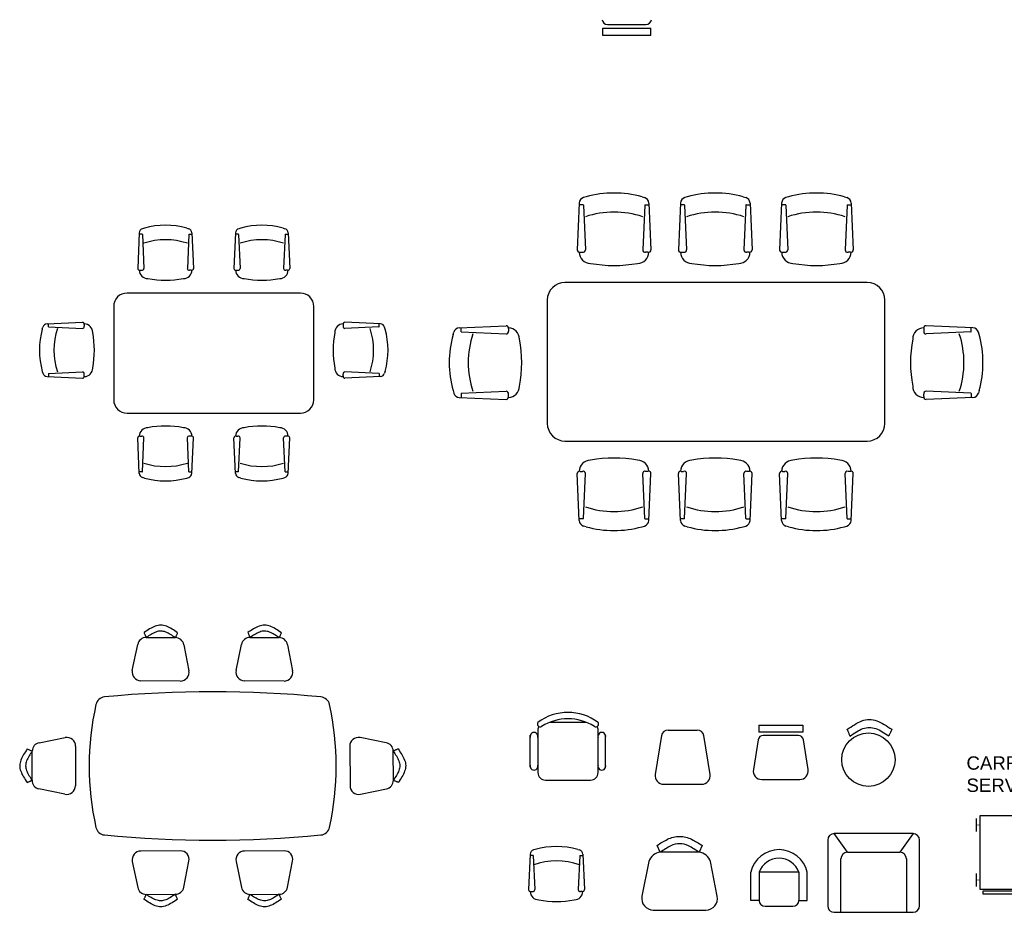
# Model space of a CAD drawing. Header units: millimetres. Extents: x 137.7 to 153.1, y 213.6 to 227.9.
# Tile 1 of 5: x 137.9 to 145.3, y 213.9 to 220.6. Entities that reach past the tile are written whole.
import ezdxf

# ---------------------------------------------------------------- set-up
doc = ezdxf.new("R2010")
doc.units = ezdxf.units.MM

# ---------------------------------------------------------------- blocks, each defined once
blk = doc.blocks.new('CHAIR7')
for p, q in [((20, 12), (3, 12)), ((5.125, 15.041986), (17.875, 15.041986)), ((0, 9), (0, -9)), ((23, -7.440115), (23, 7.440115)), ((3, -12), (20, -12)), ((5.125, -15), (17.875, -15))]:
    blk.add_line(p, q)
for centre, radius, start, end in [((3, 9), 3, 90, 180), ((5.5625, 13.541986), 1.5625, 73.739795, 286.260205), ((17.4375, 13.541986), 1.5625, 253.739795, 106.260205), ((20, 9), 3, 62.415559, 90), ((22.344677, 11.120498), 1.096801, 53.309935, 212.027413), ((7, 0), 20, 323.130102, 36.869898), ((4.823592, 0), 19.640192, 327.575753, 32.424247), ((3, -9), 3, 180, 270), ((20, -9), 3, 270, 297.584441), ((22.344677, -11.120498), 1.096801, 147.972587, 306.690065), ((5.5625, -13.5), 1.5625, 73.739795, 286.260205), ((17.4375, -13.5), 1.5625, 253.739795, 106.260205)]:
    blk.add_arc(centre, radius, start, end)
blk = doc.blocks.new('A$C365C526D')
at = {"color": 7, "rotation": 270}
blk.add_blockref('CHAIR7', (15.06, 27), dxfattribs=at)

msp = doc.modelspace()

# ---------------------------------------------------------------- linework, layer by layer
for p, q in [((142.2534, 220.508), (142.6132, 220.508)), ((142.2534, 220.4526), (142.2534, 220.508)), ((142.2894, 220.5357), (142.5772, 220.5357)), ((142.6132, 220.4526), (142.6132, 220.508)), ((142.6132, 220.4526), (142.2534, 220.4526)), ((142.1283, 219.2426), (142.1098, 219.2372)), ((142.548, 219.2426), (142.5665, 219.2372)), ((142.8873, 219.2426), (142.8688, 219.2372)), ((143.307, 219.2426), (143.3255, 219.2372)), ((143.6463, 219.2426), (143.6278, 219.2372)), ((144.066, 219.2426), (144.0845, 219.2372)), ((142.0773, 219.1957), (142.0617, 218.8446)), ((142.1069, 219.1822), (142.0798, 219.1822)), ((142.108, 219.1811), (142.123, 218.8446)), ((142.5682, 219.1811), (142.5533, 218.8446)), ((142.5694, 219.1822), (142.6007, 219.1822)), ((142.5989, 219.1957), (142.6145, 218.8446)), ((142.8363, 219.1957), (142.8207, 218.8446)), ((142.8659, 219.1822), (142.8388, 219.1822)), ((142.867, 219.1811), (142.882, 218.8446)), ((143.3272, 219.1811), (143.3123, 218.8446)), ((143.3284, 219.1822), (143.3597, 219.1822)), ((143.3579, 219.1957), (143.3735, 218.8446)), ((143.5953, 219.1957), (143.5797, 218.8446)), ((143.6249, 219.1822), (143.5978, 219.1822)), ((143.626, 219.1811), (143.641, 218.8446)), ((144.0862, 219.1811), (144.0713, 218.8446)), ((144.0874, 219.1822), (144.1187, 219.1822)), ((144.1169, 219.1957), (144.1325, 218.8446)), ((138.7775, 218.9724), (138.7657, 218.7064)), ((138.7999, 218.9621), (138.7761, 218.9621)), ((138.8007, 218.9613), (138.812, 218.7064)), ((138.8161, 219.008), (138.8021, 219.0038)), ((139.134, 219.008), (139.1481, 219.0038)), ((139.1494, 218.9613), (139.1381, 218.7064)), ((139.1502, 218.9621), (139.1708, 218.9621)), ((139.1726, 218.9724), (139.1844, 218.7064)), ((139.4995, 218.9724), (139.4877, 218.7064)), ((139.5219, 218.9621), (139.4981, 218.9621)), ((139.5228, 218.9613), (139.5341, 218.7064)), ((139.5381, 219.008), (139.5241, 219.0038)), ((139.8561, 219.008), (139.8701, 219.0038)), ((139.8714, 218.9613), (139.8601, 218.7064)), ((139.8723, 218.9621), (139.8928, 218.9621)), ((139.8947, 218.9724), (139.9065, 218.7064)), ((142.0834, 218.8273), (142.1013, 218.8273)), ((142.5928, 218.8273), (142.575, 218.8273)), ((142.8424, 218.8273), (142.8603, 218.8273)), ((143.3518, 218.8273), (143.334, 218.8273)), ((143.6014, 218.8273), (143.6193, 218.8273)), ((144.1108, 218.8273), (144.093, 218.8273)), ((138.7821, 218.6933), (138.7956, 218.6933)), ((139.168, 218.6933), (139.1545, 218.6933)), ((139.5041, 218.6933), (139.5176, 218.6933)), ((139.89, 218.6933), (139.8765, 218.6933)), ((144.2377, 218.6001), (141.9696, 218.6001)), ((141.8376, 218.4681), (141.8376, 217.5441)), ((144.3697, 217.5441), (144.3697, 218.4681)), ((138.086, 218.2904), (138.352, 218.3022)), ((138.0963, 218.268), (138.0963, 218.2886)), ((138.3651, 218.2858), (138.3651, 218.2723)), ((140.3069, 218.2858), (140.3069, 218.2723)), ((140.586, 218.2904), (140.3201, 218.3022)), ((140.5758, 218.268), (140.5758, 218.2886)), ((138.0504, 218.2518), (138.0546, 218.2658)), ((138.0971, 218.2672), (138.352, 218.2559)), ((140.5749, 218.2672), (140.3201, 218.2559)), ((140.6216, 218.2518), (140.6174, 218.2658)), ((141.1306, 218.2098), (141.1361, 218.2283)), ((141.1775, 218.2608), (141.5286, 218.2764)), ((141.1911, 218.2312), (141.1911, 218.2626)), ((141.1922, 218.2301), (141.5286, 218.2152)), ((141.546, 218.2547), (141.546, 218.2369)), ((144.6613, 218.2547), (144.6613, 218.2369)), ((145.0297, 218.2608), (144.6786, 218.2764)), ((145.0151, 218.2301), (144.6786, 218.2152)), ((145.0161, 218.2312), (145.0161, 218.2626)), ((145.0766, 218.2098), (145.0712, 218.2283)), ((138.0504, 217.9339), (138.0546, 217.9198)), ((138.0963, 217.9177), (138.0963, 217.8939)), ((138.0971, 217.9185), (138.352, 217.9298)), ((138.3651, 217.8999), (138.3651, 217.9134)), ((140.3069, 217.8999), (140.3069, 217.9134)), ((140.5749, 217.9185), (140.3201, 217.9298)), ((140.5758, 217.9177), (140.5758, 217.8939)), ((140.6216, 217.9339), (140.6174, 217.9198)), ((138.086, 217.8953), (138.352, 217.8835)), ((140.586, 217.8953), (140.3201, 217.8835)), ((141.1306, 217.7901), (141.1361, 217.7716)), ((141.1911, 217.7687), (141.1911, 217.7416)), ((141.1922, 217.7699), (141.5286, 217.7848)), ((145.0151, 217.7699), (144.6786, 217.7848)), ((145.0161, 217.7687), (145.0161, 217.7416)), ((145.0766, 217.7901), (145.0712, 217.7716)), ((141.1775, 217.7392), (141.5286, 217.7236)), ((141.546, 217.7453), (141.546, 217.7631)), ((144.6613, 217.7453), (144.6613, 217.7631)), ((145.0297, 217.7392), (144.6786, 217.7236)), ((138.7775, 217.1699), (138.7657, 217.4359)), ((138.7821, 217.4491), (138.7956, 217.4491)), ((138.8007, 217.181), (138.812, 217.4359)), ((139.1494, 217.181), (139.1381, 217.4359)), ((139.168, 217.4491), (139.1545, 217.4491)), ((139.1726, 217.1699), (139.1844, 217.4359)), ((139.4995, 217.1699), (139.4877, 217.4359)), ((139.5041, 217.4491), (139.5176, 217.4491)), ((139.5228, 217.181), (139.5341, 217.4359)), ((139.8714, 217.181), (139.8601, 217.4359)), ((139.89, 217.4491), (139.8765, 217.4491)), ((139.8947, 217.1699), (139.9065, 217.4359)), ((141.9696, 217.4121), (144.2377, 217.4121)), ((138.7999, 217.1802), (138.7761, 217.1802)), ((139.1502, 217.1802), (139.1708, 217.1802)), ((139.5219, 217.1802), (139.4981, 217.1802)), ((139.8723, 217.1802), (139.8928, 217.1802)), ((142.0834, 217.1849), (142.1013, 217.1849)), ((142.5928, 217.1849), (142.575, 217.1849)), ((142.8424, 217.1849), (142.8603, 217.1849)), ((143.3518, 217.1849), (143.334, 217.1849)), ((143.6014, 217.1849), (143.6193, 217.1849)), ((144.1108, 217.1849), (144.093, 217.1849)), ((138.8161, 217.1344), (138.8021, 217.1386)), ((139.134, 217.1344), (139.1481, 217.1386)), ((139.5381, 217.1344), (139.5241, 217.1386)), ((139.8561, 217.1344), (139.8701, 217.1386)), ((142.0773, 216.8165), (142.0617, 217.1676)), ((142.108, 216.8311), (142.123, 217.1676)), ((142.5682, 216.8311), (142.5533, 217.1676)), ((142.5989, 216.8165), (142.6145, 217.1676)), ((142.8363, 216.8165), (142.8207, 217.1676)), ((142.867, 216.8311), (142.882, 217.1676)), ((143.3272, 216.8311), (143.3123, 217.1676)), ((143.3579, 216.8165), (143.3735, 217.1676)), ((143.5953, 216.8165), (143.5797, 217.1676)), ((143.626, 216.8311), (143.641, 217.1676)), ((144.0862, 216.8311), (144.0713, 217.1676)), ((144.1169, 216.8165), (144.1325, 217.1676)), ((142.1069, 216.83), (142.0798, 216.83)), ((142.5694, 216.83), (142.6007, 216.83)), ((142.8659, 216.83), (142.8388, 216.83)), ((143.3284, 216.83), (143.3597, 216.83)), ((143.6249, 216.83), (143.5978, 216.83)), ((144.0874, 216.83), (144.1187, 216.83)), ((142.1283, 216.7696), (142.1098, 216.775)), ((142.548, 216.7696), (142.5665, 216.775)), ((142.8873, 216.7696), (142.8688, 216.775)), ((143.307, 216.7696), (143.3255, 216.775)), ((143.6463, 216.7696), (143.6278, 216.775)), ((144.066, 216.7696), (144.0845, 216.775)), ((143.4236, 215.2812), (143.7535, 215.2812)), ((143.4236, 215.2812), (143.4236, 215.2304)), ((143.7535, 215.2812), (143.7535, 215.2304)), ((144.1923, 215.2509), (144.2044, 215.2559)), ((144.2044, 215.2559), (144.2166, 215.26)), ((144.2166, 215.26), (144.2287, 215.2631)), ((144.2287, 215.2631), (144.2408, 215.2651)), ((144.2408, 215.2651), (144.253, 215.2658)), ((144.253, 215.2658), (144.2651, 215.2652)), ((144.2651, 215.2652), (144.2772, 215.2633)), ((144.2772, 215.2633), (144.2894, 215.2604)), ((144.2894, 215.2604), (144.3016, 215.2564)), ((144.3016, 215.2564), (144.3137, 215.2515)), ((142.6941, 215.2034), (142.6475, 214.9128)), ((142.7435, 215.2454), (142.9626, 215.2454)), ((143.0585, 214.9128), (143.0119, 215.2034)), ((143.7535, 215.2304), (143.4236, 215.2304)), ((143.7205, 215.2051), (143.4566, 215.2051)), ((144.1076, 215.1999), (144.1197, 215.2081)), ((144.1197, 215.2081), (144.1318, 215.2162)), ((144.1318, 215.2162), (144.1439, 215.224)), ((144.1439, 215.224), (144.156, 215.2315)), ((144.156, 215.2315), (144.1681, 215.2385)), ((144.1681, 215.2385), (144.1802, 215.245)), ((144.1802, 215.245), (144.1923, 215.2509)), ((144.3137, 215.2515), (144.3259, 215.2459)), ((144.3259, 215.2459), (144.3381, 215.2395)), ((144.3381, 215.2395), (144.3502, 215.2326)), ((144.3502, 215.2326), (144.3624, 215.2252)), ((144.3624, 215.2252), (144.3746, 215.2175)), ((144.3746, 215.2175), (144.3868, 215.2096)), ((144.3868, 215.2096), (144.399, 215.2016)), ((143.419, 215.173), (143.383, 214.9486)), ((143.7941, 214.9486), (143.7581, 215.173)), ((143.4457, 214.8751), (143.7314, 214.8751)), ((143.9408, 214.4205), (143.9408, 213.9285)), ((141.7092, 214.3152), (141.6974, 214.0492)), ((141.7316, 214.3049), (141.7079, 214.3049)), ((141.7325, 214.3041), (141.7438, 214.0492)), ((141.7478, 214.3507), (141.7338, 214.3466)), ((142.0658, 214.3507), (142.0798, 214.3466)), ((142.0811, 214.3041), (142.0698, 214.0492)), ((142.082, 214.3049), (142.1025, 214.3049)), ((142.1044, 214.3152), (142.1162, 214.0492)), ((144.0884, 214.3288), (144.482, 214.3288)), ((143.3633, 213.9683), (143.3633, 214.1792)), ((143.427, 214.1792), (143.427, 213.9683)), ((143.7239, 214.1792), (143.427, 214.1792)), ((143.7239, 214.1792), (143.7239, 213.9683)), ((143.7876, 213.9683), (143.7876, 214.1792)), ((141.7138, 214.036), (141.7273, 214.036)), ((142.0997, 214.036), (142.0862, 214.036)), ((143.427, 213.9683), (143.3633, 213.9683)), ((143.427, 213.9683), (143.427, 213.9683)), ((143.4706, 213.9246), (143.6803, 213.9246)), ((143.7239, 213.9683), (143.7239, 213.9683)), ((143.7239, 213.9683), (143.7876, 213.9683))]:
    msp.add_line(p, q)
for points in [[(138.686, 217.6212), (139.986, 217.6212, 0.414214), (140.086, 217.7212), (140.086, 218.4212, 0.414214), (139.986, 218.5212), (138.686, 218.5212, 0.414214), (138.586, 218.4212), (138.586, 217.7212, 0.414214)], [(140.1402, 214.4591, 0.324092), (140.204, 214.5155, 0.110457), (140.204, 215.4372, 0.324092), (140.1402, 215.4935, 0.048604), (138.5163, 215.4935, 0.324092), (138.4526, 215.4372, 0.110457), (138.4526, 214.5155, 0.324092), (138.5163, 214.4591, 0.048604)], [(142.6614, 214.3802, -0.034828), (142.7395, 214.4264, -0.118006), (142.8299, 214.4486, -0.118006), (142.9203, 214.4264, -0.034828), (142.9984, 214.3802), (142.9756, 214.329, 0.039267), (142.8954, 214.3774, 0.117945), (142.8299, 214.3936, 0.117945), (142.7645, 214.3774, 0.039267), (142.6843, 214.329)]]:
    msp.add_lwpolyline(points, format="xyb", close=True)
for points in [[(139.065, 215.9751), (139.0546, 215.9822), (139.0441, 215.9892), (139.0336, 215.9959), (139.0232, 216.0024), (139.0127, 216.0085), (139.0023, 216.0141), (138.9918, 216.0191), (138.9814, 216.0234), (138.9709, 216.027), (138.9604, 216.0297), (138.95, 216.0314), (138.9395, 216.032), (138.929, 216.0315), (138.9185, 216.0299), (138.908, 216.0273), (138.8975, 216.0239), (138.887, 216.0197), (138.8765, 216.0148), (138.8659, 216.0093), (138.8555, 216.0033), (138.8449, 215.997), (138.8344, 215.9903), (138.8239, 215.9835), (138.8134, 215.9765)], [(139.8433, 215.9751), (139.8328, 215.9822), (139.8224, 215.9892), (139.8119, 215.9959), (139.8015, 216.0024), (139.791, 216.0085), (139.7806, 216.0141), (139.7701, 216.0191), (139.7597, 216.0234), (139.7492, 216.027), (139.7387, 216.0297), (139.7282, 216.0314), (139.7178, 216.032), (139.7073, 216.0315), (139.6968, 216.0299), (139.6863, 216.0273), (139.6758, 216.0239), (139.6653, 216.0197), (139.6548, 216.0148), (139.6442, 216.0093), (139.6337, 216.0033), (139.6232, 215.997), (139.6127, 215.9903), (139.6022, 215.9835), (139.5917, 215.9765)], [(138.8134, 215.9765), (138.8153, 215.972), (138.8173, 215.9676), (138.8191, 215.9633), (138.821, 215.9592), (138.8227, 215.9553), (138.8243, 215.9517), (138.8257, 215.9484), (138.8269, 215.9456), (138.828, 215.9432), (138.8289, 215.9413), (138.8294, 215.94), (138.8297, 215.9393), (138.8297, 215.9393), (138.8298, 215.9392), (138.8298, 215.9392), (138.8298, 215.9392), (138.8298, 215.9392), (138.8298, 215.9392), (138.8298, 215.9392), (138.8298, 215.9392), (138.8298, 215.9393), (138.8297, 215.9393), (138.8297, 215.9393), (138.8297, 215.9393)], [(139.0482, 215.9381), (139.0391, 215.9442), (139.0301, 215.9503), (139.021, 215.9562), (139.0119, 215.9618), (139.0028, 215.9671), (138.9938, 215.9719), (138.9847, 215.9763), (138.9756, 215.98), (138.9665, 215.9831), (138.9574, 215.9855), (138.9484, 215.9869), (138.9392, 215.9875), (138.9301, 215.9871), (138.921, 215.9857), (138.9119, 215.9834), (138.9028, 215.9805), (138.8936, 215.9768), (138.8845, 215.9725), (138.8754, 215.9678), (138.8663, 215.9626), (138.8571, 215.9571), (138.848, 215.9513), (138.8388, 215.9454), (138.8297, 215.9393)], [(138.8297, 215.9393), (139.0482, 215.9381)], [(139.065, 215.9751), (139.063, 215.9707), (139.061, 215.9663), (139.059, 215.962), (139.0572, 215.9579), (139.0554, 215.954), (139.0538, 215.9504), (139.0523, 215.9472), (139.051, 215.9443), (139.0499, 215.9419), (139.0491, 215.9401), (139.0485, 215.9387), (139.0482, 215.9381), (139.0482, 215.938), (139.0482, 215.938), (139.0482, 215.938), (139.0482, 215.938), (139.0482, 215.938), (139.0482, 215.938), (139.0482, 215.938), (139.0482, 215.938), (139.0482, 215.938), (139.0482, 215.938), (139.0482, 215.9381), (139.0482, 215.9381)], [(139.5917, 215.9765), (139.5936, 215.972), (139.5956, 215.9676), (139.5974, 215.9633), (139.5993, 215.9592), (139.601, 215.9553), (139.6025, 215.9517), (139.604, 215.9484), (139.6052, 215.9456), (139.6063, 215.9432), (139.6071, 215.9413), (139.6077, 215.94), (139.608, 215.9393), (139.608, 215.9393), (139.608, 215.9392), (139.608, 215.9392), (139.608, 215.9392), (139.608, 215.9392), (139.608, 215.9392), (139.608, 215.9392), (139.608, 215.9392), (139.608, 215.9393), (139.608, 215.9393), (139.608, 215.9393), (139.608, 215.9393)], [(139.8265, 215.9381), (139.8174, 215.9442), (139.8084, 215.9503), (139.7993, 215.9562), (139.7902, 215.9618), (139.7811, 215.9671), (139.7721, 215.9719), (139.763, 215.9763), (139.7539, 215.98), (139.7448, 215.9831), (139.7357, 215.9855), (139.7266, 215.9869), (139.7175, 215.9875), (139.7084, 215.9871), (139.6993, 215.9857), (139.6902, 215.9834), (139.6811, 215.9805), (139.6719, 215.9768), (139.6628, 215.9725), (139.6537, 215.9678), (139.6446, 215.9626), (139.6354, 215.9571), (139.6263, 215.9513), (139.6171, 215.9454), (139.608, 215.9393)], [(139.608, 215.9393), (139.8265, 215.9381)], [(139.8433, 215.9751), (139.8413, 215.9707), (139.8393, 215.9663), (139.8373, 215.962), (139.8355, 215.9579), (139.8337, 215.954), (139.8321, 215.9504), (139.8306, 215.9472), (139.8293, 215.9443), (139.8282, 215.9419), (139.8274, 215.9401), (139.8268, 215.9387), (139.8265, 215.9381), (139.8265, 215.938), (139.8265, 215.938), (139.8265, 215.938), (139.8265, 215.938), (139.8264, 215.938), (139.8265, 215.938), (139.8265, 215.938), (139.8265, 215.938), (139.8265, 215.938), (139.8265, 215.938), (139.8265, 215.9381), (139.8265, 215.9381)], [(138.7255, 215.6925), (138.7656, 215.8874)], [(139.1117, 215.8855), (139.1496, 215.6901)], [(139.5038, 215.6925), (139.5439, 215.8874)], [(139.89, 215.8855), (139.9279, 215.6901)], [(139.0854, 215.6127), (138.7889, 215.6143)], [(139.8637, 215.6127), (139.5672, 215.6143)], [(144.0853, 215.2493), (144.0992, 215.2587), (144.1131, 215.268), (144.1271, 215.277), (144.141, 215.2857), (144.1549, 215.2938), (144.1689, 215.3013), (144.1828, 215.308), (144.1967, 215.3137), (144.2107, 215.3185), (144.2247, 215.3221), (144.2387, 215.3243), (144.2526, 215.3251), (144.2666, 215.3244), (144.2806, 215.3224), (144.2946, 215.3189), (144.3086, 215.3144), (144.3226, 215.3087), (144.3366, 215.3022), (144.3507, 215.2949), (144.3646, 215.2869), (144.3787, 215.2784), (144.3927, 215.2696), (144.4068, 215.2604), (144.4208, 215.2512)], [(138.0273, 215.1509), (138.2227, 215.1888)], [(140.6292, 215.1509), (140.4339, 215.1888)], [(144.0853, 215.2493), (144.088, 215.2434), (144.0906, 215.2375), (144.0932, 215.2318), (144.0957, 215.2263), (144.098, 215.2211), (144.1002, 215.2163), (144.1022, 215.212), (144.1039, 215.2082), (144.1053, 215.2051), (144.1065, 215.2026), (144.1072, 215.2008), (144.1076, 215.1999), (144.1077, 215.1999), (144.1077, 215.1999), (144.1077, 215.1998), (144.1077, 215.1998), (144.1077, 215.1998), (144.1077, 215.1998), (144.1077, 215.1998), (144.1077, 215.1999), (144.1077, 215.1999), (144.1077, 215.1999), (144.1077, 215.1999), (144.1076, 215.1999)], [(144.4208, 215.2512), (144.4182, 215.2452), (144.4156, 215.2393), (144.4131, 215.2336), (144.4106, 215.2281), (144.4083, 215.2229), (144.4062, 215.2181), (144.4043, 215.2137), (144.4027, 215.2099), (144.4013, 215.2067), (144.4001, 215.2042), (144.3994, 215.2025), (144.399, 215.2016), (144.399, 215.2015), (144.3989, 215.2015), (144.3989, 215.2015), (144.3989, 215.2015), (144.3989, 215.2015), (144.3989, 215.2015), (144.3989, 215.2015), (144.3989, 215.2015), (144.3989, 215.2015), (144.399, 215.2015), (144.399, 215.2015), (144.399, 215.2016)], [(138.3001, 215.1246), (138.2984, 214.8281)], [(140.3564, 215.1246), (140.3581, 214.8281)], [(137.9376, 215.1042), (137.9306, 215.0937), (137.9236, 215.0833), (137.9169, 215.0728), (137.9104, 215.0624), (137.9043, 215.0519), (137.8987, 215.0415), (137.8936, 215.031), (137.8893, 215.0206), (137.8858, 215.0101), (137.8831, 214.9996), (137.8814, 214.9891), (137.8808, 214.9787), (137.8813, 214.9682), (137.8828, 214.9577), (137.8854, 214.9472), (137.8889, 214.9367), (137.8931, 214.9262), (137.898, 214.9157), (137.9034, 214.9051), (137.9094, 214.8946), (137.9158, 214.8841), (137.9224, 214.8736), (137.9293, 214.8631), (137.9362, 214.8526)], [(137.9747, 215.0874), (137.9685, 215.0783), (137.9625, 215.0692), (137.9566, 215.0602), (137.951, 215.0511), (137.9457, 215.042), (137.9408, 215.033), (137.9365, 215.0239), (137.9327, 215.0148), (137.9296, 215.0057), (137.9273, 214.9966), (137.9258, 214.9875), (137.9253, 214.9784), (137.9257, 214.9693), (137.9271, 214.9602), (137.9293, 214.9511), (137.9323, 214.942), (137.936, 214.9328), (137.9402, 214.9237), (137.945, 214.9146), (137.9502, 214.9054), (137.9557, 214.8963), (137.9615, 214.8872), (137.9674, 214.878), (137.9734, 214.8689)], [(137.9376, 215.1042), (137.9421, 215.1022), (137.9465, 215.1002), (137.9508, 215.0982), (137.9549, 215.0964), (137.9588, 215.0946), (137.9624, 215.093), (137.9656, 215.0915), (137.9685, 215.0902), (137.9708, 215.0891), (137.9727, 215.0883), (137.974, 215.0877), (137.9747, 215.0874), (137.9747, 215.0874), (137.9747, 215.0874), (137.9748, 215.0874), (137.9748, 215.0874), (137.9748, 215.0873), (137.9748, 215.0874), (137.9748, 215.0874), (137.9747, 215.0874), (137.9747, 215.0874), (137.9747, 215.0874), (137.9747, 215.0874), (137.9747, 215.0874)], [(137.9734, 214.8689), (137.9747, 215.0874)], [(140.7189, 215.1042), (140.7145, 215.1022), (140.7101, 215.1002), (140.7058, 215.0982), (140.7017, 215.0964), (140.6978, 215.0946), (140.6942, 215.093), (140.6909, 215.0915), (140.6881, 215.0902), (140.6857, 215.0891), (140.6838, 215.0883), (140.6825, 215.0877), (140.6819, 215.0874), (140.6818, 215.0874), (140.6818, 215.0874), (140.6818, 215.0874), (140.6818, 215.0874), (140.6818, 215.0873), (140.6818, 215.0874), (140.6818, 215.0874), (140.6818, 215.0874), (140.6818, 215.0874), (140.6818, 215.0874), (140.6819, 215.0874), (140.6819, 215.0874)], [(140.6831, 214.8689), (140.6819, 215.0874)], [(140.6819, 215.0874), (140.688, 215.0783), (140.6941, 215.0692), (140.7, 215.0602), (140.7056, 215.0511), (140.7108, 215.042), (140.7157, 215.033), (140.7201, 215.0239), (140.7238, 215.0148), (140.7269, 215.0057), (140.7292, 214.9966), (140.7307, 214.9875), (140.7313, 214.9784), (140.7308, 214.9693), (140.7294, 214.9602), (140.7272, 214.9511), (140.7243, 214.942), (140.7206, 214.9328), (140.7163, 214.9237), (140.7116, 214.9146), (140.7064, 214.9054), (140.7009, 214.8963), (140.6951, 214.8872), (140.6892, 214.878), (140.6831, 214.8689)], [(140.7189, 215.1042), (140.726, 215.0937), (140.7329, 215.0833), (140.7397, 215.0728), (140.7462, 215.0624), (140.7523, 215.0519), (140.7579, 215.0415), (140.7629, 215.031), (140.7672, 215.0206), (140.7708, 215.0101), (140.7735, 214.9996), (140.7751, 214.9891), (140.7758, 214.9787), (140.7753, 214.9682), (140.7737, 214.9577), (140.7711, 214.9472), (140.7677, 214.9367), (140.7635, 214.9262), (140.7586, 214.9157), (140.7531, 214.9051), (140.7471, 214.8946), (140.7407, 214.8841), (140.7341, 214.8736), (140.7273, 214.8631), (140.7203, 214.8526)], [(137.9362, 214.8526), (137.9407, 214.8545), (137.9451, 214.8565), (137.9494, 214.8583), (137.9536, 214.8602), (137.9575, 214.8619), (137.9611, 214.8634), (137.9643, 214.8649), (137.9672, 214.8661), (137.9696, 214.8672), (137.9715, 214.868), (137.9728, 214.8686), (137.9734, 214.8689), (137.9735, 214.8689), (137.9735, 214.8689), (137.9735, 214.8689), (137.9735, 214.8689), (137.9735, 214.8689), (137.9735, 214.8689), (137.9735, 214.8689), (137.9735, 214.8689), (137.9735, 214.8689), (137.9735, 214.8689), (137.9735, 214.8689), (137.9734, 214.8689)], [(140.7203, 214.8526), (140.7158, 214.8545), (140.7114, 214.8565), (140.7071, 214.8583), (140.703, 214.8602), (140.6991, 214.8619), (140.6955, 214.8634), (140.6922, 214.8649), (140.6893, 214.8661), (140.687, 214.8672), (140.6851, 214.868), (140.6838, 214.8686), (140.6831, 214.8689), (140.6831, 214.8689), (140.683, 214.8689), (140.683, 214.8689), (140.683, 214.8689), (140.683, 214.8689), (140.683, 214.8689), (140.683, 214.8689), (140.683, 214.8689), (140.6831, 214.8689), (140.6831, 214.8689), (140.6831, 214.8689), (140.6831, 214.8689)], [(138.2203, 214.7647), (138.0254, 214.8048)], [(140.4363, 214.7647), (140.6312, 214.8048)], [(144.5804, 214.4697), (143.99, 214.4697)], [(144.0884, 214.3288), (143.99, 214.4697)], [(144.5804, 214.4697), (144.482, 214.3288)], [(144.6296, 213.9285), (144.6296, 214.4205)], [(139.0854, 214.34), (138.7889, 214.3383)], [(139.8637, 214.34), (139.5672, 214.3383)], [(138.7255, 214.2602), (138.7656, 214.0652)], [(139.1117, 214.0672), (139.1496, 214.2625)], [(139.5038, 214.2602), (139.5439, 214.0652)], [(139.89, 214.0672), (139.9279, 214.2625)], [(144.0392, 213.8793), (144.0392, 214.2796)], [(144.5312, 214.2796), (144.5312, 213.8793)], [(138.8134, 213.9761), (138.8153, 213.9806), (138.8173, 213.985), (138.8191, 213.9893), (138.821, 213.9934), (138.8227, 213.9973), (138.8243, 214.001), (138.8257, 214.0042), (138.8269, 214.0071), (138.828, 214.0095), (138.8289, 214.0113), (138.8294, 214.0127), (138.8297, 214.0133), (138.8297, 214.0134), (138.8298, 214.0134), (138.8298, 214.0134), (138.8298, 214.0134), (138.8298, 214.0134), (138.8298, 214.0134), (138.8298, 214.0134), (138.8298, 214.0134), (138.8298, 214.0134), (138.8297, 214.0134), (138.8297, 214.0134), (138.8297, 214.0133)], [(138.8297, 214.0133), (139.0482, 214.0146)], [(139.0482, 214.0146), (139.0391, 214.0084), (139.0301, 214.0024), (139.021, 213.9965), (139.0119, 213.9909), (139.0028, 213.9856), (138.9938, 213.9807), (138.9847, 213.9764), (138.9756, 213.9726), (138.9665, 213.9695), (138.9574, 213.9672), (138.9484, 213.9657), (138.9392, 213.9652), (138.9301, 213.9656), (138.921, 213.967), (138.9119, 213.9692), (138.9028, 213.9722), (138.8936, 213.9759), (138.8845, 213.9801), (138.8754, 213.9849), (138.8663, 213.9901), (138.8571, 213.9956), (138.848, 214.0014), (138.8388, 214.0073), (138.8297, 214.0133)], [(139.065, 213.9775), (139.063, 213.982), (139.061, 213.9864), (139.059, 213.9907), (139.0572, 213.9948), (139.0554, 213.9987), (139.0538, 214.0023), (139.0523, 214.0055), (139.051, 214.0083), (139.0499, 214.0107), (139.0491, 214.0126), (139.0485, 214.0139), (139.0482, 214.0146), (139.0482, 214.0146), (139.0482, 214.0146), (139.0482, 214.0147), (139.0482, 214.0147), (139.0482, 214.0147), (139.0482, 214.0147), (139.0482, 214.0147), (139.0482, 214.0146), (139.0482, 214.0146), (139.0482, 214.0146), (139.0482, 214.0146), (139.0482, 214.0146)], [(139.5917, 213.9761), (139.5936, 213.9806), (139.5956, 213.985), (139.5974, 213.9893), (139.5993, 213.9934), (139.601, 213.9973), (139.6025, 214.001), (139.604, 214.0042), (139.6052, 214.0071), (139.6063, 214.0095), (139.6071, 214.0113), (139.6077, 214.0127), (139.608, 214.0133), (139.608, 214.0134), (139.608, 214.0134), (139.608, 214.0134), (139.608, 214.0134), (139.608, 214.0134), (139.608, 214.0134), (139.608, 214.0134), (139.608, 214.0134), (139.608, 214.0134), (139.608, 214.0134), (139.608, 214.0134), (139.608, 214.0133)], [(139.8265, 214.0146), (139.8174, 214.0084), (139.8084, 214.0024), (139.7993, 213.9965), (139.7902, 213.9909), (139.7811, 213.9856), (139.7721, 213.9807), (139.763, 213.9764), (139.7539, 213.9726), (139.7448, 213.9695), (139.7357, 213.9672), (139.7266, 213.9657), (139.7175, 213.9652), (139.7084, 213.9656), (139.6993, 213.967), (139.6902, 213.9692), (139.6811, 213.9722), (139.6719, 213.9759), (139.6628, 213.9801), (139.6537, 213.9849), (139.6446, 213.9901), (139.6354, 213.9956), (139.6263, 214.0014), (139.6171, 214.0073), (139.608, 214.0133)], [(139.608, 214.0133), (139.8265, 214.0146)], [(139.8433, 213.9775), (139.8413, 213.982), (139.8393, 213.9864), (139.8373, 213.9907), (139.8355, 213.9948), (139.8337, 213.9987), (139.8321, 214.0023), (139.8306, 214.0055), (139.8293, 214.0083), (139.8282, 214.0107), (139.8274, 214.0126), (139.8268, 214.0139), (139.8265, 214.0146), (139.8265, 214.0146), (139.8265, 214.0146), (139.8265, 214.0147), (139.8265, 214.0147), (139.8264, 214.0147), (139.8265, 214.0147), (139.8265, 214.0147), (139.8265, 214.0146), (139.8265, 214.0146), (139.8265, 214.0146), (139.8265, 214.0146), (139.8265, 214.0146)], [(139.065, 213.9775), (139.0546, 213.9705), (139.0441, 213.9635), (139.0336, 213.9567), (139.0232, 213.9503), (139.0127, 213.9442), (139.0023, 213.9386), (138.9918, 213.9335), (138.9814, 213.9292), (138.9709, 213.9257), (138.9604, 213.923), (138.95, 213.9213), (138.9395, 213.9207), (138.929, 213.9212), (138.9185, 213.9227), (138.908, 213.9253), (138.8975, 213.9287), (138.887, 213.933), (138.8765, 213.9379), (138.8659, 213.9433), (138.8555, 213.9493), (138.8449, 213.9557), (138.8344, 213.9623), (138.8239, 213.9692), (138.8134, 213.9761)], [(139.8433, 213.9775), (139.8328, 213.9705), (139.8224, 213.9635), (139.8119, 213.9567), (139.8015, 213.9503), (139.791, 213.9442), (139.7806, 213.9386), (139.7701, 213.9335), (139.7597, 213.9292), (139.7492, 213.9257), (139.7387, 213.923), (139.7282, 213.9213), (139.7178, 213.9207), (139.7073, 213.9212), (139.6968, 213.9227), (139.6863, 213.9253), (139.6758, 213.9287), (139.6653, 213.933), (139.6548, 213.9379), (139.6442, 213.9433), (139.6337, 213.9493), (139.6232, 213.9557), (139.6127, 213.9623), (139.6022, 213.9692), (139.5917, 213.9761)], [(143.99, 213.8793), (144.5804, 213.8793)]]:
    msp.add_lwpolyline(points)
for points in [[(142.6475, 214.9128, 0.46159), (142.7101, 214.8393), (142.9959, 214.8393, 0.46159), (143.0585, 214.9128)], [(143.0276, 213.8954, 0.465164), (143.1126, 213.9991), (143.0607, 214.2593, 0.311332), (142.9756, 214.329), (142.6843, 214.329, 0.311332), (142.5992, 214.2593), (142.5473, 213.9991, 0.465164), (142.6323, 213.8954), (143.0276, 213.8955)]]:
    msp.add_lwpolyline(points, format="xyb")
for points, const_width in [([(145.0565, 214.5838), (145.0565, 214.4838)], 0.01), ([(145.0565, 214.5338), (145.0815, 214.5338)], 0.005), ([(145.0565, 214.0713), (145.0565, 214.1713)], 0.01), ([(145.0565, 214.1213), (145.0815, 214.1213)], 0.005)]:
    msp.add_lwpolyline(points, dxfattribs=dict(const_width=const_width))
for points in [[(145.0815, 214.0526), (145.4315, 214.0526), (145.4315, 214.6026), (145.0815, 214.6026)], [(145.1065, 214.0401), (145.4065, 214.0401), (145.4065, 214.0151), (145.1065, 214.0151)]]:
    msp.add_lwpolyline(points, close=True)
msp.add_circle((144.2457, 215.0234), 0.2)
for centre, radius, start, end in [((142.2894, 220.5772), 0.0415, 189.11023, 270), ((142.5772, 220.5772), 0.0415, 270, 350.88977), ((142.3381, 218.4872), 0.784, 74.47479, 105.52521), ((143.0971, 218.4872), 0.784, 74.47479, 105.52521), ((143.8561, 218.4872), 0.784, 74.47479, 105.52521), ((142.1226, 219.1937), 0.0453, 106.41992, 177.45961), ((142.1069, 219.181), 0.00113, 2.54039, 90), ((142.5537, 219.1937), 0.0453, 2.54039, 73.58008), ((142.5694, 219.181), 0.00113, 90, 177.45961), ((142.8816, 219.1937), 0.0453, 106.41992, 177.45961), ((142.8659, 219.181), 0.00113, 2.54039, 90), ((143.3127, 219.1937), 0.0453, 2.54039, 73.58008), ((143.3284, 219.181), 0.00113, 90, 177.45961), ((143.6406, 219.1937), 0.0453, 106.41992, 177.45961), ((143.6249, 219.181), 0.00113, 2.54039, 90), ((144.0717, 219.1937), 0.0453, 2.54039, 73.58008), ((144.0874, 219.181), 0.00113, 90, 177.45961), ((142.3383, 218.4472), 0.6814, 71.58125, 108.41875), ((143.0973, 218.4472), 0.6814, 71.58125, 108.41875), ((143.8563, 218.4472), 0.6814, 71.58125, 108.41875), ((138.9751, 218.4357), 0.5939, 74.47479, 105.52521), ((139.6971, 218.4357), 0.5939, 74.47479, 105.52521), ((138.8118, 218.9709), 0.0343, 106.41992, 177.45961), ((138.7999, 218.9613), 0.000858, 2.54039, 90), ((139.1384, 218.9709), 0.0343, 2.54039, 73.58008), ((139.1502, 218.9613), 0.000858, 90, 177.45961), ((139.5338, 218.9709), 0.0343, 106.41992, 177.45961), ((139.5219, 218.9613), 0.000858, 2.54039, 90), ((139.8604, 218.9709), 0.0343, 2.54039, 73.58008), ((139.8723, 218.9613), 0.000858, 90, 177.45961), ((138.975, 218.4053), 0.5162, 71.58125, 108.41875), ((139.697, 218.4053), 0.5162, 71.58125, 108.41875), ((142.0791, 218.8441), 0.0174, 178.17084, 284.51535), ((142.1613, 218.8278), 0.0837, 180.71576, 270.35442), ((142.1056, 218.8441), 0.0174, 255.48465, 1.82916), ((142.515, 218.8278), 0.0837, 269.64558, 359.28424), ((142.5707, 218.8441), 0.0174, 178.17084, 284.51535), ((142.5972, 218.8441), 0.0174, 255.48465, 1.82916), ((142.8381, 218.8441), 0.0174, 178.17084, 284.51535), ((142.9203, 218.8278), 0.0837, 180.71576, 270.35442), ((142.8646, 218.8441), 0.0174, 255.48465, 1.82916), ((143.274, 218.8278), 0.0837, 269.64558, 359.28424), ((143.3297, 218.8441), 0.0174, 178.17084, 284.51535), ((143.3562, 218.8441), 0.0174, 255.48465, 1.82916), ((143.5971, 218.8441), 0.0174, 178.17084, 284.51535), ((143.6793, 218.8278), 0.0837, 180.71576, 270.35442), ((143.6236, 218.8441), 0.0174, 255.48465, 1.82916), ((144.033, 218.8278), 0.0837, 269.64558, 359.28424), ((144.0887, 218.8441), 0.0174, 178.17084, 284.51535), ((144.1152, 218.8441), 0.0174, 255.48465, 1.82916), ((142.3381, 219.6772), 0.9495, 259.29948, 280.70052), ((143.0971, 219.6772), 0.9495, 259.29948, 280.70052), ((143.8561, 219.6772), 0.9495, 259.29948, 280.70052), ((138.7788, 218.706), 0.0132, 178.17084, 284.51535), ((138.8411, 218.6937), 0.0634, 180.71576, 270.35442), ((138.7989, 218.706), 0.0132, 255.48465, 1.82916), ((139.109, 218.6937), 0.0634, 269.64558, 359.28424), ((139.1512, 218.706), 0.0132, 178.17084, 284.51535), ((139.1713, 218.706), 0.0132, 255.48465, 1.82916), ((139.5008, 218.706), 0.0132, 178.17084, 284.51535), ((139.5631, 218.6937), 0.0634, 180.71576, 270.35442), ((139.5209, 218.706), 0.0132, 255.48465, 1.82916), ((139.831, 218.6937), 0.0634, 269.64558, 359.28424), ((139.8732, 218.706), 0.0132, 178.17084, 284.51535), ((139.8933, 218.706), 0.0132, 255.48465, 1.82916), ((138.9751, 219.3372), 0.7194, 259.29948, 280.70052), ((139.6971, 219.3372), 0.7194, 259.29948, 280.70052), ((141.9696, 218.4681), 0.132, 90, 180), ((144.2377, 218.4681), 0.132, 0, 90), ((138.0875, 218.2561), 0.0343, 92.54039, 163.58008), ((138.3524, 218.2891), 0.0132, 345.48465, 91.82916), ((138.3647, 218.2268), 0.0634, 359.64558, 89.28424), ((140.3073, 218.2268), 0.0634, 90.71576, 180.35442), ((140.3196, 218.2891), 0.0132, 88.17084, 194.51535), ((140.5845, 218.2561), 0.0343, 16.41992, 87.45961), ((138.6227, 218.0928), 0.5939, 164.47479, 195.52521), ((138.0971, 218.268), 0.000858, 180, 267.45961), ((138.6531, 218.0928), 0.5162, 161.58125, 198.41875), ((138.3524, 218.269), 0.0132, 268.17084, 14.51535), ((137.7212, 218.0928), 0.7194, 349.29948, 10.70052), ((140.9508, 218.0928), 0.7194, 169.29948, 190.70052), ((140.3196, 218.269), 0.0132, 165.48465, 271.82916), ((140.019, 218.0928), 0.5162, 341.58125, 18.41875), ((140.5749, 218.268), 0.000858, 272.54039, 0), ((140.0493, 218.0928), 0.5939, 344.47479, 15.52521), ((141.886, 218), 0.784, 164.47479, 195.52521), ((141.1795, 218.2155), 0.0453, 92.54039, 163.58008), ((141.1922, 218.2312), 0.00113, 180, 267.45961), ((141.9261, 218.0001), 0.6814, 161.58125, 198.41875), ((141.5292, 218.259), 0.0174, 345.48465, 91.82916), ((141.5292, 218.2325), 0.0174, 268.17084, 14.51535), ((141.5454, 218.1768), 0.0837, 359.64558, 89.28424), ((144.6618, 218.1768), 0.0837, 90.71576, 180.35442), ((144.6781, 218.259), 0.0174, 88.17084, 194.51535), ((144.6781, 218.2325), 0.0174, 165.48465, 271.82916), ((144.2812, 218.0001), 0.6814, 341.58125, 18.41875), ((145.015, 218.2312), 0.00113, 272.54039, 0), ((145.0277, 218.2155), 0.0453, 16.41992, 87.45961), ((144.3212, 218), 0.784, 344.47479, 15.52521), ((140.6961, 218), 0.9495, 349.29948, 10.70052), ((145.5112, 218), 0.9495, 169.29948, 190.70052), ((138.0875, 217.9295), 0.0343, 196.41992, 267.45961), ((138.0971, 217.9177), 0.000858, 92.54039, 180), ((138.3524, 217.9167), 0.0132, 345.48465, 91.82916), ((138.3647, 217.9589), 0.0634, 270.71576, 0.35442), ((140.3073, 217.9589), 0.0634, 179.64558, 269.28424), ((140.3196, 217.9167), 0.0132, 88.17084, 194.51535), ((140.5749, 217.9177), 0.000858, 0, 87.45961), ((140.5845, 217.9295), 0.0343, 272.54039, 343.58008), ((138.3524, 217.8966), 0.0132, 268.17084, 14.51535), ((140.3196, 217.8966), 0.0132, 165.48465, 271.82916), ((141.1795, 217.7844), 0.0453, 196.41992, 267.45961), ((141.1922, 217.7687), 0.00113, 92.54039, 180), ((141.5292, 217.7675), 0.0174, 345.48465, 91.82916), ((141.5454, 217.8232), 0.0837, 270.71576, 0.35442), ((144.6618, 217.8232), 0.0837, 179.64558, 269.28424), ((144.6781, 217.7675), 0.0174, 88.17084, 194.51535), ((145.015, 217.7687), 0.00113, 0, 87.45961), ((145.0277, 217.7844), 0.0453, 272.54039, 343.58008), ((141.5292, 217.7409), 0.0174, 268.17084, 14.51535), ((144.6781, 217.7409), 0.0174, 165.48465, 271.82916), ((141.9696, 217.5441), 0.132, 180, 270), ((144.2377, 217.5441), 0.132, 270, 0), ((138.8411, 217.4487), 0.0634, 89.64558, 179.28424), ((138.9751, 216.8052), 0.7194, 79.29948, 100.70052), ((139.109, 217.4487), 0.0634, 0.71576, 90.35442), ((139.5631, 217.4487), 0.0634, 89.64558, 179.28424), ((139.6971, 216.8052), 0.7194, 79.29948, 100.70052), ((139.831, 217.4487), 0.0634, 0.71576, 90.35442), ((138.7788, 217.4364), 0.0132, 75.48465, 181.82916), ((138.7989, 217.4364), 0.0132, 358.17084, 104.51535), ((139.1512, 217.4364), 0.0132, 75.48465, 181.82916), ((139.1713, 217.4364), 0.0132, 358.17084, 104.51535), ((139.5008, 217.4364), 0.0132, 75.48465, 181.82916), ((139.5209, 217.4364), 0.0132, 358.17084, 104.51535), ((139.8732, 217.4364), 0.0132, 75.48465, 181.82916), ((139.8933, 217.4364), 0.0132, 358.17084, 104.51535), ((138.975, 217.737), 0.5162, 251.58125, 288.41875), ((139.697, 217.737), 0.5162, 251.58125, 288.41875), ((142.1613, 217.1844), 0.0837, 89.64558, 179.28424), ((142.3381, 216.335), 0.9495, 79.29948, 100.70052), ((142.515, 217.1844), 0.0837, 0.71576, 90.35442), ((142.9203, 217.1844), 0.0837, 89.64558, 179.28424), ((143.0971, 216.335), 0.9495, 79.29948, 100.70052), ((143.274, 217.1844), 0.0837, 0.71576, 90.35442), ((143.6793, 217.1844), 0.0837, 89.64558, 179.28424), ((143.8561, 216.335), 0.9495, 79.29948, 100.70052), ((144.033, 217.1844), 0.0837, 0.71576, 90.35442), ((138.7999, 217.1811), 0.000858, 270, 357.45961), ((139.1502, 217.1811), 0.000858, 182.54039, 270), ((139.5219, 217.1811), 0.000858, 270, 357.45961), ((139.8723, 217.1811), 0.000858, 182.54039, 270), ((142.0791, 217.1681), 0.0174, 75.48465, 181.82916), ((142.1056, 217.1681), 0.0174, 358.17084, 104.51535), ((142.5707, 217.1681), 0.0174, 75.48465, 181.82916), ((142.5972, 217.1681), 0.0174, 358.17084, 104.51535), ((142.8381, 217.1681), 0.0174, 75.48465, 181.82916), ((142.8646, 217.1681), 0.0174, 358.17084, 104.51535), ((143.3297, 217.1681), 0.0174, 75.48465, 181.82916), ((143.3562, 217.1681), 0.0174, 358.17084, 104.51535), ((143.5971, 217.1681), 0.0174, 75.48465, 181.82916), ((143.6236, 217.1681), 0.0174, 358.17084, 104.51535), ((144.0887, 217.1681), 0.0174, 75.48465, 181.82916), ((144.1152, 217.1681), 0.0174, 358.17084, 104.51535), ((138.8118, 217.1715), 0.0343, 182.54039, 253.58008), ((138.9751, 217.7067), 0.5939, 254.47479, 285.52521), ((139.1384, 217.1715), 0.0343, 286.41992, 357.45961), ((139.5338, 217.1715), 0.0343, 182.54039, 253.58008), ((139.6971, 217.7067), 0.5939, 254.47479, 285.52521), ((139.8604, 217.1715), 0.0343, 286.41992, 357.45961), ((142.3383, 217.565), 0.6814, 251.58125, 288.41875), ((143.0973, 217.565), 0.6814, 251.58125, 288.41875), ((143.8563, 217.565), 0.6814, 251.58125, 288.41875), ((142.1226, 216.8185), 0.0453, 182.54039, 253.58008), ((142.1069, 216.8312), 0.00113, 270, 357.45961), ((142.5537, 216.8185), 0.0453, 286.41992, 357.45961), ((142.5694, 216.8312), 0.00113, 182.54039, 270), ((142.8816, 216.8185), 0.0453, 182.54039, 253.58008), ((142.8659, 216.8312), 0.00113, 270, 357.45961), ((143.3127, 216.8185), 0.0453, 286.41992, 357.45961), ((143.3284, 216.8312), 0.00113, 182.54039, 270), ((143.6406, 216.8185), 0.0453, 182.54039, 253.58008), ((143.6249, 216.8312), 0.00113, 270, 357.45961), ((144.0717, 216.8185), 0.0453, 286.41992, 357.45961), ((144.0874, 216.8312), 0.00113, 182.54039, 270), ((142.3381, 217.5249), 0.784, 254.47479, 285.52521), ((143.0971, 217.5249), 0.784, 254.47479, 285.52521), ((143.8561, 217.5249), 0.784, 254.47479, 285.52521), ((138.8294, 215.8743), 0.0651, 89.6776, 168.3613), ((139.0478, 215.8731), 0.065, 10.9916, 89.6815), ((139.6077, 215.8743), 0.0651, 89.6776, 168.3613), ((139.8261, 215.8731), 0.065, 10.9916, 89.6815), ((138.7892, 215.6794), 0.065, 168.3646, 269.6815), ((139.0858, 215.6777), 0.0651, 269.6737, 10.9916), ((139.5675, 215.6794), 0.065, 168.3646, 269.6815), ((139.864, 215.6777), 0.0651, 269.6737, 10.9916), ((138.2351, 215.1249), 0.0651, 359.6737, 100.9916), ((140.4215, 215.1249), 0.0651, 79.0084, 180.3263), ((142.7435, 215.1954), 0.05, 90, 170.88977), ((142.9626, 215.1954), 0.05, 9.11023, 90), ((143.4566, 215.167), 0.0381, 90, 170.88977), ((143.7205, 215.167), 0.0381, 9.11023, 90), ((138.0397, 215.087), 0.065, 100.9916, 179.6815), ((140.6168, 215.087), 0.065, 0.3185, 79.0084), ((143.4457, 214.9385), 0.0635, 170.88977, 270), ((143.7314, 214.9385), 0.0635, 270, 9.11023), ((138.0385, 214.8686), 0.0651, 179.6776, 258.3613), ((138.2334, 214.8284), 0.065, 258.3646, 359.6815), ((140.4232, 214.8284), 0.065, 180.3185, 281.6354), ((140.6181, 214.8686), 0.0651, 281.6387, 0.3224), ((143.99, 214.4205), 0.0492, 90, 180), ((144.5804, 214.4205), 0.0492, 0, 90), ((141.9068, 213.7784), 0.5939, 74.47479, 105.52521), ((138.7892, 214.2733), 0.065, 90.3185, 191.6354), ((139.0858, 214.2749), 0.0651, 349.0084, 90.3263), ((139.5675, 214.2733), 0.065, 90.3185, 191.6354), ((139.864, 214.2749), 0.0651, 349.0084, 90.3263), ((141.7435, 214.3137), 0.0343, 106.41992, 177.45961), ((141.7316, 214.304), 0.000858, 2.54039, 90), ((142.0701, 214.3137), 0.0343, 2.54039, 73.58008), ((142.082, 214.304), 0.000858, 90, 177.45961), ((143.5754, 214.1314), 0.2174, 12.6804, 167.32), ((144.0884, 214.2796), 0.0492, 90, 180), ((144.482, 214.2796), 0.0492, 0, 90), ((141.9067, 213.7481), 0.5162, 70.61388, 109.36457), ((143.5754, 214.1283), 0.157, 18.9246, 161.075), ((138.8294, 214.0784), 0.0651, 191.6387, 270.3224), ((139.0478, 214.0796), 0.065, 270.3185, 349.0084), ((139.6077, 214.0784), 0.0651, 191.6387, 270.3224), ((139.8261, 214.0796), 0.065, 270.3185, 349.0084), ((141.7105, 214.0488), 0.0132, 178.17084, 284.51535), ((141.7728, 214.0365), 0.0634, 180.71576, 270.35442), ((141.7306, 214.0488), 0.0132, 255.48465, 1.82916), ((142.0407, 214.0365), 0.0634, 269.64558, 359.28424), ((142.0829, 214.0488), 0.0132, 178.17084, 284.51535), ((142.103, 214.0488), 0.0132, 255.48465, 1.82916), ((141.9068, 214.6799), 0.7194, 259.29948, 280.70052), ((143.4706, 213.9683), 0.0437, 180, 270), ((143.6803, 213.9683), 0.0437, 270, 0), ((143.99, 213.9285), 0.0492, 180, 270), ((144.5804, 213.9285), 0.0492, 270, 0)]:
    msp.add_arc(centre, radius, start, end)

# ---------------------------------------------------------------- block references
at = {"xscale": 0.01879895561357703, "yscale": 0.01879895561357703, "zscale": 0.01879895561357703, "rotation": 180}
msp.add_blockref('A$C365C526D', (142.276, 215.3778), dxfattribs=at)

# ---------------------------------------------------------------- texts
at = {"insert": (144.9814, 215.0483), "char_height": 0.1, "width": 0.775357, "attachment_point": 1}
msp.add_mtext('{\\fArial|b0|i0|c0|p34;CARRO DE SERV.}', dxfattribs=at)

doc.saveas('drawing.dxf')
